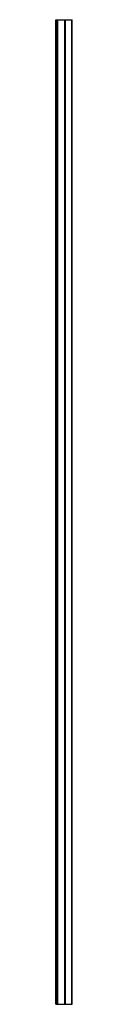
# Model space of a CAD drawing. Header units: millimetres. Extents: x -23 to 19, y 0 to 2500.
import ezdxf

# ---------------------------------------------------------------- set-up
doc = ezdxf.new("R2010")
doc.units = ezdxf.units.MM
doc.header["$LTSCALE"] = 10
doc.linetypes.add('ALLCAD_Strich', pattern=[0.2, 0.15, -0.05])
doc.layers.add('BESCH_KONT_sich_schn_seit_2d', color=160, linetype='Continuous')

msp = doc.modelspace()

# ---------------------------------------------------------------- linework, layer by layer
at = {"layer": 'BESCH_KONT_sich_schn_seit_2d', "linetype": 'ALLCAD_Strich', "extrusion": (-1.09476e-47, 1, -2.22045e-16)}
for p, q in [((-23.5, 2500, 2), (1.5, 2500, 2)), ((-23.5, 0, 2), (-23.5, 2500, 2)), ((-22.5, 0, 2), (-22.5, 2500, 2)), ((-21.5, 0, 2), (-21.5, 2500, 2)), ((-21, 0, 2), (-21, 2500, 2)), ((-20.7, 0, 2), (-20.7, 2500, 2)), ((-19.5, 0, 2), (-19.5, 2500, 2)), ((-19, 0, 2), (-19, 2500, 2)), ((-18.5, 0, 2), (-18.5, 2500, 2)), ((0, 0, 2), (0, 2500, 2)), ((1.5, 2500, 2), (18.5, 2500, 2)), ((1.5, 0, 2), (1.5, 2500, 2)), ((17, 0, 2), (17, 2500, 2)), ((18.5, 0, 2), (18.5, 2500, 2)), ((-23.5, 0, 2), (1.5, 0, 2)), ((-21.5, 0, 2), (-21.5, 0, 2)), ((-21.5, 0, 2), (-21.5, 0, 2)), ((-21.5, 0, 2), (-21.5, 0, 2)), ((-21.5, 0, 2), (-21.5, 0, 2)), ((-21.5, 0, 2), (-21.5, 0, 2)), ((-21.5, 0, 2), (-21.5, 0, 2)), ((-21.5, 0, 2), (-21.5, 0, 2)), ((-21.5, 0, 2), (-21.5, 0, 2)), ((-21.5, 0, 2), (-21.5, 0, 2)), ((-21.5, 0, 2), (-21.5, 0, 2)), ((-21.5, 0, 2), (-21.5, 0, 2)), ((-21.5, 0, 2), (-21.5, 0, 2)), ((-21.5, 0, 2), (-21.5, 0, 2)), ((-21.5, 0, 2), (-21.5, 0, 2)), ((-21.5, 0, 2), (-21.5, 0, 2)), ((-21.5, 0, 2), (-21.5, 0, 2)), ((-21.5, 0, 2), (-21.5, 0, 2)), ((1.5, 0, 2), (18.5, 0, 2))]:
    msp.add_line(p, q, dxfattribs=at)

doc.saveas('drawing.dxf')
